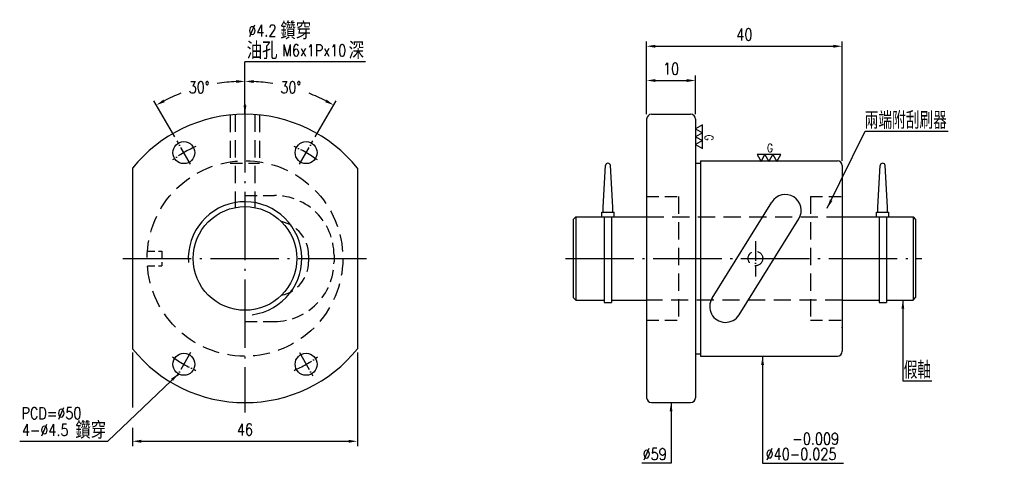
# Model space of a CAD drawing. Header units: millimetres. Extents: x 4741 to 4943, y -290 to -199.
import ezdxf
from ezdxf.enums import TextEntityAlignment as Align

# ---------------------------------------------------------------- set-up
doc = ezdxf.new("R2010")
doc.units = ezdxf.units.MM
doc.header["$LTSCALE"] = 10
doc.linetypes.add('C', pattern=[2.5625, 2, -0.25, 0.0625, -0.25])
doc.linetypes.add('H', pattern=[0.75, 0.5, -0.25])
doc.layers.get('0').update_dxf_attribs({"linetype": 'CONTINUOUS'})
doc.layers.get('DEFPOINTS').update_dxf_attribs({"linetype": 'CONTINUOUS'})
for name, color, linetype in [('04', 4, 'CONTINUOUS'), ('C', 1, 'C'), ('H', 5, 'H'), ('L1', 4, 'CONTINUOUS')]:
    doc.layers.add(name, color=color, linetype=linetype)
doc.layers.add('AM_3', color=6, linetype='CONTINUOUS', lineweight=25)
doc.styles.add('SIMPLEX', font='SIMPLEX.shx', dxfattribs={"width": 0.8, "height": 2.4, "bigfont": 'chineset.shx'})
doc.styles.get("Standard").update_dxf_attribs({"font": 'TXT', "width": 0.8, "bigfont": 'CHINESET'})
doc.dimstyles.new('STANDARD$0', dxfattribs={"dimscale": 0, "dimtxt": 2.8, "dimasz": 1.8, "dimexe": 1, "dimexo": 1, "dimgap": 1.2, "dimtad": 1, "dimdec": 3, "dimdsep": 46, "dimtxsty": 'SIMPLEX', "dimcen": 0.09, "dimclrd": 6, "dimclre": 6, "dimclrt": 3, "dimadec": 1, "dimazin": 2, "dimtp": -0.1, "dimtm": 0.2, "dimtfac": 1, "dimtdec": 3, "dimtmove": 0, "dimatfit": 3, "dimfxl": 0, "dimtvp": 0.790698, "dimarcsym": 0})
doc.dimstyles.new('STANDARD$2', dxfattribs={"dimscale": 0, "dimtxt": 2.8, "dimasz": 1.8, "dimexe": 1, "dimexo": 1, "dimgap": 1.2, "dimtad": 0, "dimtih": 1, "dimtoh": 1, "dimdec": 3, "dimrnd": 0.0005, "dimdsep": 46, "dimtxsty": 'SIMPLEX', "dimcen": 0.09, "dimclrd": 6, "dimclre": 6, "dimclrt": 3, "dimadec": 1, "dimazin": 2, "dimtp": -0.1, "dimtm": 0.2, "dimtfac": 1, "dimtdec": 3, "dimtmove": 0, "dimatfit": 3, "dimfxl": 0, "dimtvp": 0.790698, "dimarcsym": 0})
doc.dimstyles.new('STANDARD$7', dxfattribs={"dimscale": 0, "dimtxt": 2.8, "dimasz": 1.8, "dimexe": 1, "dimexo": 1, "dimgap": 1.2, "dimtad": 1, "dimdec": 3, "dimrnd": 0.0005, "dimdsep": 46, "dimtxsty": 'SIMPLEX', "dimcen": 0.09, "dimclrd": 6, "dimclre": 6, "dimclrt": 3, "dimadec": 1, "dimazin": 2, "dimtp": -0.1, "dimtm": 0.2, "dimtfac": 1, "dimtdec": 3, "dimtmove": 2, "dimatfit": 3, "dimfxl": 0, "dimtvp": 0.790698, "dimarcsym": 0})

# ---------------------------------------------------------------- blocks, each defined once
blk = doc.blocks.new('*D3')
at = {"color": 6, "lineweight": -2}
for p, q in [((4869.51, -218.33), (4869.51, -210.42)), ((4879.51, -218.33), (4879.51, -210.42)), ((4871.31, -211.42), (4877.71, -211.42))]:
    blk.add_line(p, q, dxfattribs=at)
at = {"color": 6}
for points in [[(4871.31, -211.12), (4871.31, -211.72), (4869.51, -211.42)], [(4877.71, -211.12), (4877.71, -211.72), (4879.51, -211.42)]]:
    blk.add_solid(points, dxfattribs=at)
at = {"layer": 'DEFPOINTS', "color": 0}
for p in [(4879.51, -211.42), (4869.51, -219.33), (4879.51, -219.33)]:
    blk.add_point(p, dxfattribs=at)
at = {"color": 3, "insert": (4874.51, -209.02), "char_height": 2.4, "attachment_point": 5, "style": 'SIMPLEX'}
blk.add_mtext('10', dxfattribs=at)
blk = doc.blocks.new('*D4')
at = {"color": 6, "lineweight": -2}
for p, q in [((4869.51, -218.33), (4869.51, -203.41)), ((4871.31, -204.41), (4907.71, -204.41)), ((4909.51, -227.83), (4909.51, -203.41))]:
    blk.add_line(p, q, dxfattribs=at)
at = {"color": 6}
for points in [[(4871.31, -204.11), (4871.31, -204.71), (4869.51, -204.41)], [(4907.71, -204.11), (4907.71, -204.71), (4909.51, -204.41)]]:
    blk.add_solid(points, dxfattribs=at)
at = {"layer": 'DEFPOINTS', "color": 0}
for p in [(4909.51, -204.41), (4869.51, -219.33), (4909.51, -228.83)]:
    blk.add_point(p, dxfattribs=at)
at = {"color": 3, "insert": (4889.51, -202.01), "char_height": 2.4, "attachment_point": 5, "style": 'SIMPLEX'}
blk.add_mtext('40', dxfattribs=at)
blk = doc.blocks.new('*D5')
at = {"color": 6, "lineweight": -2}
for p, q in [((4787.39, -215.33), (4787.39, -210.59)), ((4801.77, -222.93), (4806.01, -215.58))]:
    blk.add_line(p, q, dxfattribs=at)
for start, end in [(81.0089, 87.1537), (62.8463, 68.8152)]:
    blk.add_arc((4787.39, -247.83), 36.24, start, end, dxfattribs=at)
at = {"color": 6}
for points in [[(4789.19, -211.93), (4789.2, -211.33), (4787.39, -211.59)], [(4804.08, -215.32), (4803.79, -215.85), (4805.51, -216.44)]]:
    blk.add_solid(points, dxfattribs=at)
at = {"layer": 'DEFPOINTS', "color": 0}
for p in [(4799.79, -213.77), (4787.39, -216.33), (4801.27, -223.79), (4798.52, -228.56), (4787.39, -242.94)]:
    blk.add_point(p, dxfattribs=at)
at = {"color": 3, "insert": (4796.77, -212.82), "char_height": 2.4, "attachment_point": 5, "rotation": 0.1, "style": 'SIMPLEX'}
blk.add_mtext('30°', dxfattribs=at)
blk = doc.blocks.new('*D6')
at = {"color": 6, "lineweight": -2}
for p, q in [((4787.39, -215.33), (4787.39, -210.59)), ((4773.02, -222.93), (4768.78, -215.58))]:
    blk.add_line(p, q, dxfattribs=at)
for start, end in [(92.8463, 98.9955), (111.1776, 117.1537)]:
    blk.add_arc((4787.39, -247.83), 36.24, start, end, dxfattribs=at)
at = {"color": 6}
for points in [[(4785.59, -211.33), (4785.6, -211.93), (4787.39, -211.59)], [(4771, -215.85), (4770.71, -215.32), (4769.28, -216.44)]]:
    blk.add_solid(points, dxfattribs=at)
at = {"layer": 'DEFPOINTS', "color": 0}
for p in [(4781.1, -212.14), (4787.39, -216.33), (4773.52, -223.79), (4776.27, -228.56), (4787.39, -242.94)]:
    blk.add_point(p, dxfattribs=at)
at = {"color": 3, "insert": (4778.02, -212.82), "char_height": 2.4, "attachment_point": 5, "rotation": 0.1, "style": 'SIMPLEX'}
blk.add_mtext('30°', dxfattribs=at)
blk = doc.blocks.new('*D7')
at = {"color": 6, "lineweight": -2}
for p, q in [((4764.39, -267.1), (4764.39, -278.31)), ((4810.39, -267.1), (4810.39, -286.23)), ((4764.39, -282.51), (4764.39, -286.23)), ((4766.19, -285.23), (4808.59, -285.23))]:
    blk.add_line(p, q, dxfattribs=at)
at = {"color": 6}
for points in [[(4766.19, -284.93), (4766.19, -285.53), (4764.39, -285.23)], [(4808.59, -284.93), (4808.59, -285.53), (4810.39, -285.23)]]:
    blk.add_solid(points, dxfattribs=at)
at = {"layer": 'DEFPOINTS', "color": 0}
for p in [(4764.39, -266.1), (4810.39, -266.1), (4810.39, -285.23)]:
    blk.add_point(p, dxfattribs=at)
at = {"color": 3, "insert": (4787.39, -282.83), "char_height": 2.4, "attachment_point": 5, "style": 'SIMPLEX'}
blk.add_mtext('46', dxfattribs=at)

msp = doc.modelspace()

# ---------------------------------------------------------------- linework, layer by layer
at = {"color": 6}
for p, q in [((4812.0636, -207.5637), (4787.3944, -207.5637)), ((4914.1585, -221.8156), (4931.1825, -221.8156)), ((4741.3322, -285.2272), (4759.3343, -285.2272)), ((4873.4535, -289.7395), (4868.5386, -289.7395)), ((4874.507, -289.7395), (4873.4535, -289.7395)), ((4893.2142, -289.7395), (4893.7539, -289.7395)), ((4893.7539, -289.7395), (4909.7474, -289.7395))]:
    msp.add_line(p, q, dxfattribs=at)
for p, q in [((4869.507, -219.3256), (4869.507, -276.3256)), ((4870.507, -218.3256), (4878.507, -218.3256)), ((4879.507, -219.3256), (4879.507, -276.3256)), ((4764.3944, -229.3526), (4764.3944, -266.2985)), ((4810.3944, -229.3526), (4810.3944, -266.2985)), ((4860.5916, -237.3256), (4861.0922, -228.8193)), ((4862.5916, -237.3256), (4862.0911, -228.8193)), ((4879.507, -228.3256), (4880.507, -228.3256)), ((4880.507, -227.8256), (4908.507, -227.8256)), ((4880.507, -227.8256), (4880.507, -267.8256)), ((4909.507, -228.8256), (4909.507, -266.8256)), ((4916.7715, -237.3256), (4917.2721, -228.8193)), ((4918.7715, -237.3256), (4918.2709, -228.8193)), ((4860.5916, -238.3256), (4860.5916, -237.3256)), ((4862.5916, -238.3256), (4862.5916, -237.3256)), ((4882.8877, -255.9321), (4895.1068, -236.2862)), ((4916.7715, -238.3256), (4916.7715, -237.3256)), ((4918.7715, -238.3256), (4918.7715, -237.3256)), ((4855.007, -239.3256), (4854.507, -239.8256)), ((4855.007, -239.3256), (4855.007, -256.3256)), ((4855.007, -239.3256), (4862.3514, -239.3256)), ((4860.3416, -239.3256), (4860.3416, -238.3256)), ((4860.3416, -238.3256), (4862.8416, -238.3256)), ((4860.8514, -239.3256), (4860.8514, -256.8256)), ((4862.3514, -239.3256), (4862.3514, -256.8256)), ((4862.3514, -239.3256), (4869.507, -239.3256)), ((4862.8416, -239.3256), (4862.8416, -238.3256)), ((4909.507, -239.3256), (4924.007, -239.3256)), ((4916.5215, -239.3256), (4916.5215, -238.3256)), ((4916.5215, -238.3256), (4919.0215, -238.3256)), ((4917.0313, -239.3256), (4917.0313, -256.8256)), ((4918.5313, -239.3256), (4918.5313, -256.8256)), ((4919.0215, -239.3256), (4919.0215, -238.3256)), ((4924.007, -239.3256), (4924.007, -256.3256)), ((4924.007, -239.3256), (4924.507, -239.8256)), ((4854.507, -239.8256), (4854.507, -255.8256)), ((4888.4072, -259.365), (4900.6263, -239.7191)), ((4924.507, -239.8256), (4924.507, -255.8256)), ((4855.007, -256.3256), (4854.507, -255.8256)), ((4855.007, -256.3256), (4860.8514, -256.3256)), ((4860.8514, -256.8256), (4862.3514, -256.8256)), ((4862.3514, -256.3256), (4869.507, -256.3256)), ((4909.507, -256.3256), (4917.0313, -256.3256)), ((4917.0313, -256.8256), (4918.5313, -256.8256)), ((4918.5313, -256.3256), (4924.007, -256.3256)), ((4924.007, -256.3256), (4924.507, -255.8256)), ((4879.507, -267.3256), (4880.507, -267.3256)), ((4880.507, -267.8256), (4908.507, -267.8256)), ((4870.507, -277.3256), (4878.507, -277.3256))]:
    msp.add_line(p, q)
for centre, radius in [((4774.8944, -226.175), 2.25), ((4799.8944, -226.175), 2.25), ((4787.3944, -247.8256), 10.6), ((4774.8944, -269.4762), 2.25), ((4799.8944, -269.4762), 2.25)]:
    msp.add_circle(centre, radius)
for centre, radius, start, end in [((4787.3944, -247.8256), 29.5, 38.770451, 141.229549), ((4870.507, -219.3256), 1, 90, 180), ((4878.507, -219.3256), 1, 0, 90), ((4861.5916, -228.8433), 0.5, 2.753997, 177.246003), ((4908.507, -228.8256), 1, 0, 90), ((4917.7715, -228.8433), 0.5, 2.753997, 177.246003), ((4897.8665, -238.0026), 3.25, 328.119914, 148.119914), ((4885.6475, -257.6486), 3.25, 148.119914, 328.119914), ((4787.3944, -247.8256), 29.5, 218.770451, 321.229549), ((4908.507, -266.8256), 1, 270, 0), ((4870.507, -276.3256), 1, 180, 270), ((4878.507, -276.3256), 1, 270, 0)]:
    msp.add_arc(centre, radius, start, end)
at = {"layer": '04'}
for points in [[(4880.9026, -222.1078), (4880.9026, -220.4962), (4879.507, -221.302)], [(4880.9026, -223.7193), (4880.9026, -222.1078), (4879.507, -222.9135)], [(4880.9026, -225.3308), (4880.9026, -223.7193), (4879.507, -224.525)], [(4893.7012, -226.571), (4892.0897, -226.571), (4892.8955, -227.9666)], [(4895.3127, -226.571), (4893.7012, -226.571), (4894.507, -227.9666)], [(4896.9243, -226.571), (4895.3127, -226.571), (4896.1185, -227.9666)]]:
    msp.add_lwpolyline(points, close=True, dxfattribs=at)
at = {"layer": 'C', "ltscale": 0.7}
for p, q in [((4787.3944, -216.2347), (4787.3944, -279.3256)), ((4762.3944, -247.8256), (4812.3944, -247.8256)), ((4852.9165, -247.8256), (4925.7798, -247.8256))]:
    msp.add_line(p, q, dxfattribs=at)
at = {"layer": 'C', "ltscale": 0.2}
for p, q in [((4776.2694, -228.5565), (4773.5194, -223.7934)), ((4798.5194, -228.5565), (4801.2694, -223.7934)), ((4891.757, -244.3182), (4891.757, -251.5399)), ((4776.2694, -267.0947), (4773.5194, -271.8578)), ((4798.5194, -267.0947), (4801.2694, -271.8578))]:
    msp.add_line(p, q, dxfattribs=at)
for start, end in [(113.694282, 126.305718), (53.694282, 66.305718), (233.694282, 246.305718), (293.694282, 306.305718)]:
    msp.add_arc((4787.3944, -247.8256), 25, start, end, dxfattribs=at)
at = {"layer": 'DEFPOINTS', "color": 0, "linetype": 'ByBlock'}
for p in [(4879.507, -219.3256), (4909.507, -261.9756)]:
    msp.add_point(p, dxfattribs=at)
at = {"layer": 'H', "ltscale": 0.7}
for p, q in [((4784.3944, -218.4785), (4784.3944, -228.3256)), ((4785.3944, -218.3935), (4785.3944, -237.416)), ((4789.3944, -218.3935), (4789.3944, -237.416)), ((4790.3944, -218.4785), (4790.3944, -228.3256)), ((4876.007, -235.1756), (4876.007, -260.4756)), ((4902.9991, -235.1756), (4902.9991, -260.4756)), ((4869.507, -239.3256), (4909.507, -239.3256)), ((4909.507, -256.3256), (4869.507, -256.3256))]:
    msp.add_line(p, q, dxfattribs=at)
at = {"layer": 'H', "ltscale": 0.5}
for p, q in [((4784.3944, -228.3256), (4790.3944, -228.3256)), ((4787.3944, -234.9356), (4793.3944, -234.9356)), ((4869.507, -235.1756), (4876.007, -235.1756)), ((4902.9991, -235.1756), (4909.507, -235.1756)), ((4787.3944, -260.7156), (4793.3944, -260.7156)), ((4869.507, -260.4756), (4876.007, -260.4756)), ((4902.9991, -260.4756), (4909.507, -260.4756))]:
    msp.add_line(p, q, dxfattribs=at)
at = {"layer": 'H', "ltscale": 0.3}
for p, q in [((4767.4507, -246.3256), (4770.3944, -246.3256)), ((4770.3944, -246.3256), (4770.3944, -249.3256)), ((4767.4507, -249.3256), (4770.3944, -249.3256))]:
    msp.add_line(p, q, dxfattribs=at)
at = {"layer": 'H'}
for p, q in [((4800.3944, -247.1356), (4800.3944, -248.5156)), ((4805.5944, -247.1356), (4805.5944, -248.5156))]:
    msp.add_line(p, q, dxfattribs=at)
at = {"layer": 'H', "ltscale": 0.7}
msp.add_circle((4787.3944, -247.8256), 20, dxfattribs=at)
at = {"layer": 'H', "ltscale": 0.5}
msp.add_circle((4891.757, -247.8256), 1.5, dxfattribs=at)
for centre, radius, start, end in [((4793.3944, -247.1356), 12.2, 0, 90), ((4793.3944, -247.1356), 7, 0, 78.021148), ((4793.3944, -248.5156), 12.2, 270, 0), ((4793.3944, -248.5156), 7, 281.978852, 0)]:
    msp.add_arc(centre, radius, start, end, dxfattribs=at)
at = {"layer": 'H', "color": 0, "linetype": 'ByBlock'}
msp.add_point((4909.507, -261.9756), dxfattribs=at)
at = {"layer": 'L1'}
msp.add_arc((4787.3944, -247.8256), 11.6, 277.417604, 184.135797, dxfattribs=at)

# ---------------------------------------------------------------- texts
at = {"color": 3, "width": 0.9}
for s, p in [('鑽穿', (4794.6262, -202.9882)), ('油孔', (4787.7367, -207.0463)), ('深', (4808.5931, -207.0463)), ('鑽穿', (4752.7078, -284.7207))]:
    msp.add_text(s, height=3.5, dxfattribs=at).set_placement(p)
at = {"color": 3, "style": 'SIMPLEX'}
for s, insert, char_height, attachment_point in [('%%c4.2', (4793.8283, -201.2033), 2.4, 6), ('\\A1;M6x1Px10', (4808.0923, -205.2637), 2.4, 6), ('兩端附刮刷器', (4914.0926, -221.3198), 3.5, 7), ('假軸', (4922.0684, -272.4187), 3.5, 7), ('PCD=%%C50', (4741.6945, -279.4896), 2.4, 4), ('\\A1;4-∅4.5', (4741.7686, -282.9272), 2.4, 4), ('-0.009', (4899.3072, -284.7142), 2.4, 4), ('\\A1;∅59', (4873.6248, -287.8592), 2.4, 6), ('%%c40-0.025', (4893.841, -287.8497), 2.4, 4)]:
    msp.add_mtext(s, dxfattribs=dict(at, insert=insert, char_height=char_height, attachment_point=attachment_point))
at = {"layer": '04', "style": 'SIMPLEX', "width": 0.8}
msp.add_text('G', height=1.6807, rotation=270, dxfattribs=at).set_placement((4882.2508, -222.5245), align=Align.MIDDLE_LEFT)
msp.add_text('G', height=1.6807, dxfattribs=at).set_placement((4894.118, -225.2227), align=Align.MIDDLE_LEFT)

# ---------------------------------------------------------------- dimensions: what is measured, and where the dimension line sits
for base, p2, picture, middle in [((4909.507, -204.4053), (4909.507, -228.8256), '*D4', (4889.507, -204.4053)), ((4879.507, -211.4159), (4879.507, -219.3256), '*D3', (4874.507, -211.4159))]:
    dim = msp.add_linear_dim(base=base, p1=(4869.507, -219.3256), p2=p2, dimstyle='STANDARD$0', override={"dimscale": 1, "dimtxt": 2.4})
    dim.commit()
    dim.dimension.update_dxf_attribs({"geometry": picture, "text_midpoint": middle, "dimtype": 160})
for base, line1, picture, middle in [((4781.1019, -212.139), ((4776.2694, -228.5565), (4773.5194, -223.7934)), '*D6', (4778.0155, -212.8232)), ((4799.7882, -213.7739), ((4798.5194, -228.5565), (4801.2694, -223.7934)), '*D5', (4796.7732, -212.8232))]:
    dim = msp.add_angular_dim_2l(base=base, line1=line1, line2=((4787.3944, -216.3256), (4787.3944, -242.9404)), dimstyle='STANDARD$2', override={"dimscale": 1, "dimtxt": 2.4, "dimtad": 1, "dimtih": 0, "dimtoh": 0, "dimrnd": 0})
    dim.commit()
    dim.dimension.update_dxf_attribs({"geometry": picture, "text_midpoint": middle, "text_rotation": 0.1})
dim = msp.add_linear_dim(base=(4810.3944, -285.2272), p1=(4764.3944, -266.0962), p2=(4810.3944, -266.0962), dimstyle='STANDARD$0', override={"dimscale": 1, "dimtxt": 2.4})
dim.commit()
dim.dimension.update_dxf_attribs({"geometry": '*D7', "text_midpoint": (4787.3944, -282.8272)})

# ---------------------------------------------------------------- leaders
for points in [[(4787.3944, -218.3256), (4787.3944, -207.5637)], [(4921.8994, -256.3256), (4921.8994, -272.8497), (4927.8516, -272.8497)], [(4893.2142, -267.8256), (4893.2142, -289.7395)], [(4773.7694, -271.4248), (4759.3343, -285.2272)], [(4874.507, -277.3256), (4874.507, -289.7395)]]:
    msp.add_leader(points, dimstyle='STANDARD$7', override={"dimscale": 1, "dimtad": 0})
at = {"layer": 'AM_3'}
msp.add_leader([(4906.4511, -237.5308), (4914.1585, -221.8156)], dimstyle='STANDARD$7', override={"dimscale": 1, "dimtad": 0}, dxfattribs=at)

doc.saveas('drawing.dxf')
